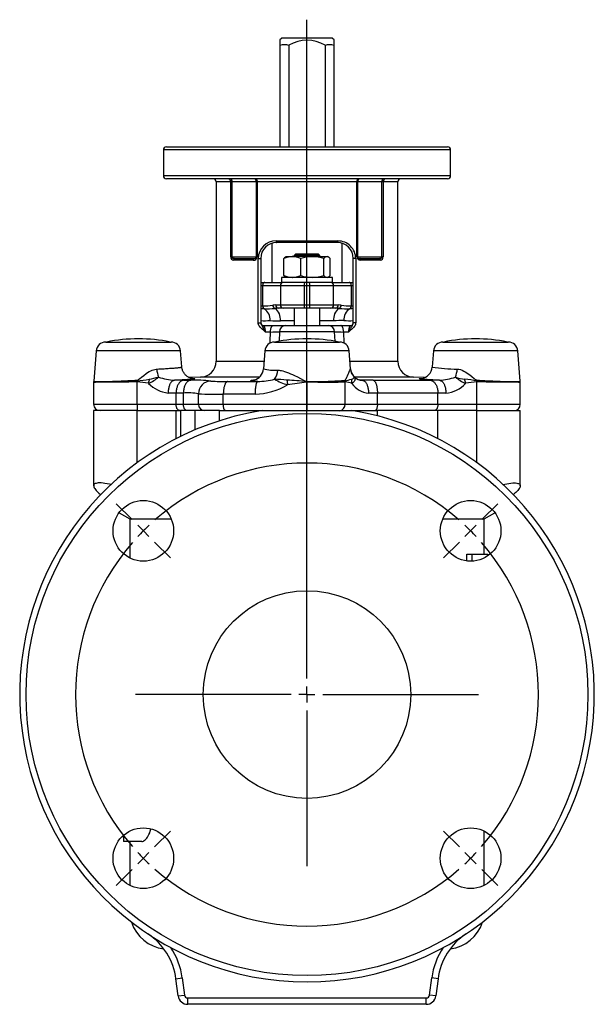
# Model space of a CAD drawing. Extents: x 71 to 591, y -197 to 406.
# Tile 3 of 3: x 411 to 591, y 98 to 406. Entities that reach past the tile are written whole.
import ezdxf

# ---------------------------------------------------------------- set-up
doc = ezdxf.new("R2010")
doc.units = 0
doc.layers.get('0').update_dxf_attribs({"linetype": 'CONTINUOUS'})
doc.layers.add('FORMAT', color=7, linetype='CONTINUOUS')

# ---------------------------------------------------------------- blocks, each defined once
blk = doc.blocks.new('SW_CENTERMARKSYMBOL_0')
at = {"layer": 'FORMAT', "color": 0}
for p, q in [((-51.27, -46.27), (-51.27, 160.07)), ((-106.07, 3.54), (-111.02, 8.49)), ((3.54, 3.54), (8.49, 8.49)), ((-102.53, 0), (-104.3, 1.77)), ((-102.53, 0), (-100.76, -1.77)), ((0, 0), (-1.77, -1.77)), ((0, 0), (1.77, 1.77)), ((-98.99, -3.54), (-94.05, -8.49)), ((-3.54, -3.54), (-8.49, -8.49)), ((-51.27, -51.27), (-51.27, -48.77)), ((-56.27, -51.27), (-105.03, -51.27)), ((-51.27, -51.27), (-53.77, -51.27)), ((-51.27, -51.27), (-51.27, -53.77)), ((-51.27, -51.27), (-48.77, -51.27)), ((-46.27, -51.27), (2.5, -51.27)), ((-51.27, -56.27), (-51.27, -105.03)), ((-98.99, -98.99), (-94.05, -94.05)), ((-3.54, -98.99), (-8.49, -94.05)), ((-102.53, -102.53), (-100.76, -100.76)), ((0, -102.53), (-1.77, -100.76)), ((-102.53, -102.53), (-104.3, -104.3)), ((0, -102.53), (1.77, -104.3)), ((-106.07, -106.07), (-111.02, -111.02)), ((3.54, -106.07), (8.49, -111.02))]:
    blk.add_line(p, q, dxfattribs=at)
for start, end in [(48.9514, 131.0486), (135, 136.9757), (133.0243, 135), (45, 46.9757), (43.0243, 45), (138.9514, 221.0486), (318.9514, 41.0486), (223.0243, 225), (315, 316.9757), (225, 226.9757), (313.0243, 315), (228.9514, 311.0486)]:
    blk.add_arc((-51.27, -51.27), 72.5, start, end, dxfattribs=at)

msp = doc.modelspace()

# ---------------------------------------------------------------- linework, layer by layer
at = {"color": 7, "linetype": 'CONTINUOUS'}
for p, q in [((492.14, 399.77), (492.14, 398.07)), ((492.14, 398.07), (492.14, 366.31)), ((508.62, 400.27), (492.65, 400.27)), ((495, 366.31), (495, 398.07)), ((506.28, 398.07), (506.28, 366.31)), ((509.14, 398.07), (509.14, 399.77)), ((509.14, 366.31), (509.14, 398.07)), ((455.64, 365.31), (455.64, 357.31)), ((456.64, 366.31), (544.64, 366.31)), ((545.64, 357.31), (545.64, 365.31)), ((500.64, 356.31), (456.64, 356.31)), ((472.14, 355.31), (472.14, 299.12)), ((544.64, 356.31), (500.64, 356.31)), ((529.14, 299.12), (529.14, 355.31)), ((489.64, 336.08), (489.64, 323.8)), ((510.14, 336.31), (491.14, 336.31)), ((511.64, 323.8), (511.64, 336.08)), ((478.03, 331.31), (484.11, 331.31)), ((486.14, 331.31), (486.14, 311.21)), ((493.39, 325.98), (493.39, 331.32)), ((494.14, 331.9), (493.91, 331.76)), ((494.14, 331.9), (496.04, 331.9)), ((502.32, 331.9), (496.04, 331.9)), ((497.14, 332.8), (496.64, 332.3)), ((496.64, 332.3), (496.64, 331.9)), ((504.64, 332.3), (496.64, 332.3)), ((497.14, 332.8), (504.14, 332.8)), ((498.7, 325.98), (498.7, 331.32)), ((502.32, 331.9), (506.92, 331.9)), ((504.64, 332.3), (504.14, 332.8)), ((504.64, 331.9), (504.64, 332.3)), ((505.95, 325.98), (505.95, 331.32)), ((506.92, 331.9), (507.14, 331.9)), ((507.37, 331.76), (507.14, 331.9)), ((507.89, 325.98), (507.89, 331.32)), ((515.14, 311.21), (515.14, 331.31)), ((517.16, 331.31), (523.24, 331.31)), ((486.14, 323.8), (487.4, 323.8)), ((487.4, 323.8), (492.64, 323.8)), ((492.64, 325.4), (492.64, 323.8)), ((508.64, 325.4), (492.64, 325.4)), ((508.64, 323.8), (492.64, 323.8)), ((493.91, 325.53), (494.14, 325.4)), ((507.14, 325.4), (507.37, 325.53)), ((508.64, 323.8), (508.64, 325.4)), ((508.64, 323.8), (513.87, 323.8)), ((513.87, 323.8), (515.14, 323.8)), ((492.29, 322.8), (492.29, 316.8)), ((508.99, 316.8), (508.99, 322.8)), ((493.29, 315.8), (491.75, 315.8)), ((499.84, 315.8), (493.29, 315.8)), ((496.64, 315.8), (496.64, 310.3)), ((501.44, 315.8), (499.84, 315.8)), ((507.99, 315.8), (501.44, 315.8)), ((504.64, 310.3), (504.64, 315.8)), ((509.52, 315.8), (507.99, 315.8)), ((487.14, 310.3), (490.01, 310.3)), ((490.01, 310.3), (493.89, 310.3)), ((493.89, 310.3), (507.38, 310.3)), ((507.38, 310.3), (511.27, 310.3)), ((511.27, 310.3), (514.14, 310.3)), ((434.59, 302.41), (433.83, 292.91)), ((437.58, 305.17), (458.04, 305.17)), ((461.44, 297.35), (461.03, 302.41)), ((487.42, 302.41), (486.96, 296.76)), ((490.41, 305.17), (510.87, 305.17)), ((514.31, 296.76), (513.86, 302.41)), ((540.24, 302.41), (539.84, 297.35)), ((543.23, 305.17), (563.7, 305.17)), ((567.45, 292.91), (566.69, 302.41)), ((539.84, 297.35), (539.84, 297.35)), ((539.84, 297.35), (539.84, 297.35)), ((467.31, 294.13), (463.83, 294.01)), ((537.44, 294.01), (533.96, 294.13)), ((433.81, 292.59), (433.81, 285.67)), ((433.81, 292.59), (433.81, 292.59)), ((433.83, 292.91), (433.82, 292.84)), ((433.83, 292.91), (433.83, 292.91)), ((567.44, 292.91), (567.44, 292.91)), ((567.45, 292.91), (567.45, 292.91)), ((567.46, 285.67), (567.46, 292.59)), ((567.46, 292.59), (567.46, 292.59)), ((433.81, 283.67), (433.81, 260.14)), ((447.4, 283.67), (433.81, 283.67)), ((447.4, 283.67), (459.62, 283.67)), ((459.62, 283.67), (461.07, 283.67)), ((465.64, 283.67), (461.07, 283.67)), ((473.24, 283.67), (465.64, 283.67)), ((473.24, 283.67), (486.59, 283.67)), ((486.61, 283.67), (514.67, 283.67)), ((514.68, 283.67), (522.68, 283.67)), ((541.65, 283.67), (522.68, 283.67)), ((553.88, 283.67), (541.65, 283.67)), ((553.88, 283.67), (567.46, 283.67)), ((567.46, 260.14), (567.46, 283.67)), ((441.76, 251.72), (445.14, 249.77)), ((445.14, 249.77), (445.14, 237.53)), ((445.14, 249.77), (458.11, 249.77)), ((543.17, 249.77), (556.14, 249.77)), ((556.14, 249.77), (559.51, 251.72)), ((556.14, 238.77), (556.14, 249.77)), ((550.68, 236.62), (550.68, 238.77)), ((550.68, 238.77), (552.34, 238.77)), ((552.34, 236.55), (552.34, 238.77)), ((552.34, 238.77), (557.26, 238.77)), ((557.26, 238.77), (557.29, 238.21)), ((556.14, 135), (556.14, 152.01)), ((443.14, 150.68), (443.14, 148.77)), ((448.87, 148.77), (443.14, 148.77)), ((445.14, 148.77), (445.14, 135)), ((460.29, 100.38), (459.58, 105.77)), ((541.69, 105.77), (540.98, 100.38)), ((538.01, 97.77), (463.27, 97.77))]:
    msp.add_line(p, q, dxfattribs=at)
at = {"color": 8, "linetype": 'CONTINUOUS'}
for p, q in [((545.64, 365.31), (455.64, 365.31)), ((455.64, 357.31), (500.64, 357.31)), ((476.8, 355.31), (472.14, 355.31)), ((476.8, 331.81), (476.8, 355.31)), ((477.14, 355.31), (476.8, 355.31)), ((484.8, 355.31), (477.14, 355.31)), ((477.14, 355.31), (477.14, 331.81)), ((485.02, 355.31), (484.8, 355.31)), ((484.8, 331.81), (484.8, 355.31)), ((516.25, 355.31), (485.02, 355.31)), ((485.02, 355.31), (485.02, 331.81)), ((500.64, 357.31), (545.64, 357.31)), ((516.25, 331.81), (516.25, 355.31)), ((516.47, 355.31), (516.25, 355.31)), ((516.47, 355.31), (516.47, 331.81)), ((524.13, 355.31), (516.47, 355.31)), ((524.13, 331.81), (524.13, 355.31)), ((524.48, 355.31), (524.13, 355.31)), ((524.48, 355.31), (524.48, 331.81)), ((529.14, 355.31), (524.48, 355.31)), ((490.97, 336.81), (510.31, 336.81)), ((476.8, 331.81), (477.14, 331.81)), ((477.14, 331.81), (484.8, 331.81)), ((483.82, 330.81), (477.63, 330.81)), ((485.02, 331.81), (484.8, 331.81)), ((485.37, 311.21), (485.37, 331.31)), ((485.37, 331.31), (486.14, 331.31)), ((515.91, 331.31), (515.14, 331.31)), ((515.91, 331.31), (515.91, 311.21)), ((516.25, 331.81), (516.47, 331.81)), ((516.47, 331.81), (524.13, 331.81)), ((523.65, 330.81), (517.46, 330.81)), ((524.48, 331.81), (524.13, 331.81)), ((486.74, 322.8), (486.14, 322.8)), ((492.29, 322.8), (486.74, 322.8)), ((486.74, 322.8), (486.74, 316.52)), ((499.77, 322.8), (492.29, 322.8)), ((501.5, 322.8), (499.77, 322.8)), ((499.77, 322.8), (499.77, 316.8)), ((501.5, 316.8), (501.5, 322.8)), ((508.99, 322.8), (501.5, 322.8)), ((514.53, 322.8), (508.99, 322.8)), ((514.53, 316.52), (514.53, 322.8)), ((515.14, 322.8), (514.53, 322.8)), ((486.14, 316.54), (486.74, 316.52)), ((486.74, 316.52), (486.81, 316.52)), ((487.21, 315.59), (487.13, 315.6)), ((490.84, 316.8), (492.29, 316.8)), ((492.29, 316.8), (499.77, 316.8)), ((499.77, 316.8), (501.5, 316.8)), ((501.5, 316.8), (508.99, 316.8)), ((508.99, 316.8), (510.43, 316.8)), ((514.14, 315.6), (514.07, 315.59)), ((514.46, 316.52), (514.53, 316.52)), ((514.53, 316.52), (515.14, 316.54)), ((496.64, 311.8), (492.29, 311.8)), ((508.98, 311.8), (504.64, 311.8)), ((485.37, 311.21), (486.14, 311.21)), ((491.98, 308.37), (491.87, 305.4)), ((509.29, 308.37), (491.98, 308.37)), ((509.41, 305.4), (509.29, 308.37)), ((515.91, 311.21), (515.14, 311.21)), ((489.21, 308.3), (487.59, 308.3)), ((512.07, 308.3), (512.19, 304.86)), ((513.68, 308.3), (512.07, 308.3)), ((461.03, 302.41), (434.59, 302.41)), ((513.86, 302.41), (487.42, 302.41)), ((566.69, 302.41), (540.24, 302.41)), ((472.14, 299.12), (487.15, 299.12)), ((514.12, 299.12), (529.14, 299.12)), ((447.39, 293.01), (447.39, 293.01)), ((462.1, 293.19), (464.26, 293.19)), ((485.66, 294.13), (467.31, 294.13)), ((512.53, 293.01), (512.53, 293.01)), ((533.96, 294.13), (515.61, 294.13)), ((521.35, 293.19), (539.18, 293.19)), ((553.88, 293.01), (553.88, 293.01)), ((437.76, 292.57), (434.34, 292.57)), ((434.35, 292.77), (437.77, 292.77)), ((447.4, 285.67), (447.4, 292.68)), ((447.4, 292.68), (447.4, 292.68)), ((475.77, 292.81), (485.21, 292.81)), ((500.47, 292.76), (500.64, 292.77)), ((500.64, 292.57), (500.49, 292.56)), ((500.64, 292.77), (504.06, 292.77)), ((500.64, 292.77), (500.64, 292.57)), ((500.64, 285.67), (500.64, 292.57)), ((504.06, 292.57), (500.64, 292.57)), ((512.55, 285.67), (512.55, 292.68)), ((512.55, 292.68), (512.55, 292.68)), ((553.88, 292.68), (553.88, 292.68)), ((553.88, 285.67), (553.88, 292.68)), ((563.51, 292.77), (566.92, 292.77)), ((566.93, 292.57), (563.51, 292.57)), ((461.92, 289.19), (459.62, 289.19)), ((459.62, 285.67), (459.62, 289.19)), ((461.92, 285.67), (461.92, 289.19)), ((466.64, 285.67), (466.64, 288.96)), ((474.42, 285.67), (474.42, 288.81)), ((484.37, 288.81), (474.42, 288.81)), ((522.68, 285.67), (522.68, 289.19)), ((541.65, 289.19), (522.68, 289.19)), ((541.65, 285.67), (541.65, 289.19)), ((433.81, 285.67), (447.4, 285.67)), ((447.4, 285.67), (459.62, 285.67)), ((447.4, 267.34), (447.4, 283.67)), ((459.62, 285.67), (461.92, 285.67)), ((459.62, 274.88), (459.62, 283.67)), ((461.07, 275.61), (461.07, 283.67)), ((461.92, 285.67), (466.64, 285.67)), ((465.64, 277.69), (465.64, 283.67)), ((466.64, 285.67), (474.42, 285.67)), ((473.24, 280.5), (473.24, 283.67)), ((474.42, 285.67), (500.64, 285.67)), ((500.64, 285.67), (512.55, 285.67)), ((500.64, 283.67), (500.64, 285.67)), ((512.55, 285.67), (522.68, 285.67)), ((522.68, 285.67), (541.65, 285.67)), ((522.68, 282.03), (522.68, 283.67)), ((541.65, 285.67), (553.88, 285.67)), ((541.65, 274.88), (541.65, 283.67)), ((553.88, 285.67), (567.46, 285.67)), ((553.88, 267.34), (553.88, 283.67)), ((459.58, 105.77), (461.57, 106.03)), ((461.57, 106.03), (462.28, 100.64)), ((539, 100.64), (539.71, 106.03)), ((541.69, 105.77), (539.71, 106.03)), ((460.29, 100.38), (462.28, 100.64)), ((463.27, 97.77), (463.27, 99.77)), ((463.27, 99.77), (538.01, 99.77)), ((538.01, 97.77), (538.01, 99.77)), ((540.98, 100.38), (539, 100.64))]:
    msp.add_line(p, q, dxfattribs=at)
at = {"color": 7, "linetype": 'CONTINUOUS', "flags": 128}
for points in [[(492.65, 400.27), (492.64, 400.26), (492.14, 399.77)], [(509.14, 399.77), (508.64, 400.26), (508.62, 400.27)], [(464.78, 293.74), (464.78, 293.74), (464.77, 293.75), (464.74, 293.75), (464.71, 293.75), (464.66, 293.76), (464.6, 293.77), (464.54, 293.78), (464.46, 293.8), (464.38, 293.82), (464.29, 293.85), (464.18, 293.88), (464.07, 293.91), (463.94, 293.96), (463.81, 294.02), (463.66, 294.09), (463.5, 294.17), (463.33, 294.27), (463.15, 294.38), (462.97, 294.51), (462.79, 294.66), (462.62, 294.82), (462.45, 294.99), (462.3, 295.17), (462.15, 295.37), (462.02, 295.57), (461.89, 295.78), (461.78, 296), (461.69, 296.23), (461.6, 296.49), (461.53, 296.75), (461.48, 297.02), (461.44, 297.28), (461.44, 297.35)], [(433.83, 292.84), (433.82, 292.74), (433.81, 292.59)], [(433.82, 292.84), (433.81, 292.75), (433.81, 292.59)], [(567.45, 292.84), (567.45, 292.86), (567.45, 292.91)], [(567.46, 292.59), (567.46, 292.71), (567.45, 292.84)], [(439.21, 260.54), (438.72, 260.65), (438.02, 260.79), (437.36, 260.89), (436.75, 260.97), (436.19, 261.02), (435.69, 261.03), (435.27, 261.02), (434.91, 260.98), (434.59, 260.91), (434.33, 260.83), (434.12, 260.71), (433.97, 260.57), (433.87, 260.41), (433.82, 260.23), (433.82, 260.02), (433.87, 259.8), (433.98, 259.55), (434.14, 259.27), (434.35, 258.98), (434.61, 258.67), (434.91, 258.34), (435.19, 258.07), (435.48, 257.79)], [(562.06, 260.54), (562.56, 260.65), (563.25, 260.79), (563.91, 260.89), (564.52, 260.97), (565.08, 261.02), (565.59, 261.03), (566, 261.02), (566.37, 260.98), (566.68, 260.91), (566.94, 260.83), (567.15, 260.71), (567.31, 260.57), (567.41, 260.41), (567.46, 260.23), (567.46, 260.02), (567.4, 259.8), (567.3, 259.55), (567.13, 259.27), (566.92, 258.98), (566.67, 258.67), (566.36, 258.34), (566.09, 258.07), (565.79, 257.79)], [(435.48, 257.79), (435.92, 257.39), (435.95, 257.35)], [(565.79, 257.79), (565.36, 257.39), (565.32, 257.35)], [(448.87, 148.77), (449.12, 148.8), (449.37, 148.89), (449.64, 149.03), (449.9, 149.23), (450.16, 149.48), (450.42, 149.79), (450.67, 150.14), (450.91, 150.55), (451.14, 150.99), (451.36, 151.49), (451.56, 152.02), (451.73, 152.59), (451.76, 152.7)]]:
    msp.add_lwpolyline(points, dxfattribs=at)
at = {"color": 8, "linetype": 'CONTINUOUS', "flags": 128}
for points in [[(484.47, 356.31), (484.55, 356.3), (484.63, 356.27), (484.7, 356.22), (484.77, 356.15), (484.83, 356.06), (484.89, 355.96), (484.93, 355.85), (484.97, 355.72), (485, 355.59), (485.02, 355.45), (485.02, 355.31)], [(516.8, 356.31), (516.72, 356.3), (516.65, 356.27), (516.57, 356.22), (516.5, 356.15), (516.44, 356.06), (516.39, 355.96), (516.34, 355.85), (516.3, 355.72), (516.28, 355.59), (516.26, 355.45), (516.25, 355.31)], [(490.97, 336.81), (490.97, 336.71), (490.98, 336.62), (491, 336.53), (491.02, 336.45), (491.04, 336.39), (491.07, 336.35), (491.1, 336.32), (491.14, 336.31)], [(510.31, 336.81), (510.3, 336.71), (510.29, 336.62), (510.28, 336.53), (510.26, 336.45), (510.23, 336.39), (510.2, 336.35), (510.17, 336.32), (510.14, 336.31)], [(477.14, 331.81), (477.16, 331.71), (477.22, 331.59), (477.22, 331.59), (477.28, 331.52), (477.35, 331.47), (477.46, 331.41), (477.57, 331.37), (477.8, 331.32), (478.03, 331.31)], [(483.82, 330.81), (483.82, 330.9), (483.84, 331), (483.87, 331.09), (483.91, 331.16), (483.95, 331.22), (484, 331.27), (484.06, 331.3), (484.11, 331.31)], [(484.11, 331.31), (484.24, 331.31), (484.38, 331.34), (484.48, 331.38), (484.59, 331.43), (484.66, 331.49), (484.72, 331.55), (484.78, 331.67), (484.8, 331.76), (484.8, 331.81)], [(516.47, 331.81), (516.48, 331.71), (516.53, 331.59), (516.54, 331.59), (516.59, 331.52), (516.64, 331.47), (516.72, 331.41), (516.81, 331.37), (516.98, 331.32), (517.16, 331.31)], [(517.46, 330.81), (517.45, 330.9), (517.43, 331), (517.41, 331.09), (517.37, 331.16), (517.32, 331.22), (517.27, 331.27), (517.22, 331.3), (517.16, 331.31)], [(523.24, 331.31), (523.42, 331.31), (523.59, 331.34), (523.73, 331.38), (523.87, 331.43), (523.95, 331.49), (524.02, 331.55), (524.1, 331.67), (524.13, 331.76), (524.13, 331.81)], [(487.4, 323.8), (487.31, 323.79), (487.22, 323.76), (487.13, 323.71), (487.05, 323.64), (486.97, 323.55), (486.9, 323.45), (486.85, 323.34), (486.8, 323.21), (486.77, 323.08), (486.75, 322.94), (486.74, 322.8)], [(514.53, 322.8), (514.52, 322.94), (514.5, 323.08), (514.47, 323.21), (514.43, 323.34), (514.37, 323.45), (514.3, 323.55), (514.23, 323.64), (514.15, 323.71), (514.06, 323.76), (513.97, 323.79), (513.87, 323.8)], [(487.13, 315.6), (486.62, 315.6), (486.14, 315.61)], [(487.59, 308.3), (487.59, 308.3), (487.29, 308.61), (486.97, 308.9), (486.64, 309.18), (486.33, 309.46), (486.03, 309.76), (485.76, 310.09), (485.59, 310.38), (485.45, 310.69), (485.39, 310.94), (485.37, 311.21)], [(489.21, 308.3), (489.21, 308.49), (489.22, 308.69), (489.24, 308.88), (489.27, 309.06), (489.3, 309.24), (489.34, 309.41), (489.39, 309.57), (489.44, 309.71), (489.5, 309.84), (489.56, 309.96), (489.63, 310.06), (489.7, 310.14), (489.78, 310.21), (489.85, 310.26), (489.93, 310.29), (490.01, 310.3)], [(512.07, 308.3), (512.06, 308.49), (512.05, 308.69), (512.03, 308.88), (512.01, 309.06), (511.97, 309.24), (511.93, 309.41), (511.89, 309.57), (511.83, 309.71), (511.77, 309.84), (511.71, 309.96), (511.64, 310.06), (511.57, 310.14), (511.5, 310.21), (511.42, 310.26), (511.34, 310.29), (511.27, 310.3)], [(515.91, 311.21), (515.88, 310.94), (515.82, 310.69), (515.69, 310.38), (515.52, 310.09), (515.25, 309.76), (514.95, 309.46), (514.63, 309.18), (514.31, 308.9), (513.99, 308.61), (513.68, 308.3), (513.68, 308.3)], [(513.68, 308.3), (513.68, 308.3), (513.7, 308.34), (513.73, 308.42), (513.83, 308.62), (513.94, 308.86), (514.06, 309.08), (514.18, 309.3), (514.3, 309.51), (514.45, 309.74), (514.6, 309.95), (514.74, 310.17), (514.88, 310.4), (514.99, 310.61), (515.08, 310.84), (515.09, 310.87), (515.12, 311.03), (515.14, 311.21)], [(489.08, 304.86), (489.11, 305.48), (489.21, 308.3)], [(447.38, 293.22), (447.44, 293.23), (447.58, 293.27), (447.72, 293.34), (448, 293.53), (448.26, 293.74), (448.79, 294.17), (449.49, 294.73), (450.21, 295.27), (450.71, 295.6), (451.22, 295.91), (451.74, 296.19), (452.13, 296.36), (452.52, 296.5), (452.93, 296.61), (453.34, 296.69), (453.59, 296.71)], [(453.59, 296.71), (454.27, 296.74), (454.93, 296.77), (455.41, 296.8), (455.87, 296.82), (456.32, 296.85), (456.76, 296.87), (457.19, 296.9), (457.61, 296.93), (458, 296.95), (458.38, 296.98), (458.73, 297), (459.06, 297.03), (459.37, 297.05), (459.66, 297.08), (459.94, 297.1), (460.19, 297.13), (460.42, 297.15), (460.63, 297.18), (460.81, 297.2), (460.97, 297.22), (461.11, 297.25), (461.22, 297.27), (461.31, 297.29), (461.38, 297.31), (461.42, 297.33), (461.44, 297.34), (461.43, 297.35)], [(491.52, 296.35), (491.89, 296.33), (492.26, 296.27), (492.65, 296.2), (493.05, 296.11), (493.63, 295.93), (494.23, 295.73), (494.83, 295.5), (495.46, 295.24), (496.1, 294.96), (496.74, 294.66), (497.65, 294.22), (498.58, 293.75), (499.52, 293.26), (500.47, 292.76)], [(512.51, 293.22), (512.53, 293.23), (512.61, 293.27), (512.67, 293.34), (512.84, 293.59), (512.98, 293.88), (513.12, 294.17), (513.32, 294.63), (513.51, 295.07), (513.69, 295.48), (513.85, 295.86), (513.99, 296.19), (514.06, 296.36), (514.13, 296.5), (514.19, 296.62), (514.24, 296.69), (514.26, 296.71)], [(514.26, 296.71), (514.28, 296.72), (514.31, 296.74), (514.31, 296.76)], [(547.69, 296.71), (547.93, 296.69), (548.18, 296.65), (548.7, 296.52), (549.21, 296.33), (549.72, 296.09), (550.23, 295.82), (550.7, 295.52), (551.17, 295.2), (551.62, 294.86), (552.3, 294.32), (552.98, 293.77), (553.23, 293.57), (553.48, 293.39), (553.63, 293.3), (553.78, 293.24), (553.89, 293.22)], [(437.77, 292.77), (438.4, 292.8), (439.07, 292.83), (439.69, 292.86), (440.33, 292.89), (441, 292.92), (441.71, 292.95), (442.43, 292.98), (443.18, 293.02), (443.85, 293.05), (444.54, 293.08), (445.23, 293.11), (445.94, 293.15), (446.66, 293.18), (447.38, 293.22)], [(437.77, 292.77), (437.89, 292.77), (438.4, 292.78), (439.12, 292.8), (439.88, 292.81), (440.67, 292.83), (441.5, 292.85), (442.36, 292.87), (443.24, 292.89), (444.14, 292.92), (445.06, 292.94), (445.83, 292.97), (446.61, 292.99), (447.39, 293.01)], [(459.11, 293.18), (458.97, 293.16), (458.82, 293.12), (458.68, 293.06), (458.55, 292.99), (458.41, 292.89), (458.28, 292.78), (458.15, 292.65), (458.03, 292.5), (457.92, 292.33), (457.81, 292.15), (457.7, 291.96), (457.61, 291.75), (457.52, 291.53), (457.44, 291.3), (457.37, 291.06), (457.31, 290.81), (457.26, 290.55), (457.21, 290.28), (457.18, 290.01), (457.16, 289.74), (457.14, 289.46), (457.14, 289.18)], [(464.65, 293.76), (464.88, 293.75), (465.12, 293.74), (465.3, 293.73), (465.43, 293.71), (465.51, 293.69), (465.53, 293.67), (465.49, 293.64), (465.4, 293.62), (465.25, 293.59), (465.05, 293.56), (464.79, 293.53), (464.48, 293.5), (464.12, 293.47), (463.7, 293.44), (463.24, 293.4), (462.73, 293.37), (462.17, 293.33), (461.57, 293.3), (461, 293.27), (460.4, 293.24), (459.77, 293.21), (459.11, 293.18)], [(462.1, 293.19), (461.92, 293.17), (461.74, 293.13), (461.57, 293.08), (461.4, 293), (461.23, 292.9), (461.06, 292.79), (460.91, 292.66), (460.75, 292.51), (460.61, 292.35), (460.47, 292.17), (460.34, 291.97), (460.22, 291.77), (460.11, 291.55), (460.01, 291.31), (459.92, 291.07), (459.85, 290.82), (459.78, 290.56), (459.72, 290.3), (459.68, 290.03), (459.65, 289.75), (459.63, 289.47), (459.62, 289.19)], [(464.26, 293.19), (464.09, 293.17), (463.92, 293.13), (463.75, 293.08), (463.59, 293), (463.43, 292.9), (463.28, 292.79), (463.13, 292.66), (462.99, 292.51), (462.85, 292.35), (462.72, 292.17), (462.6, 291.97), (462.49, 291.77), (462.38, 291.55), (462.29, 291.31), (462.2, 291.07), (462.13, 290.82), (462.07, 290.56), (462.01, 290.3), (461.97, 290.03), (461.94, 289.75), (461.93, 289.47), (461.92, 289.19)], [(485.21, 292.81), (485.2, 292.81), (484.87, 292.83), (484.55, 292.85), (484.27, 292.87), (484.01, 292.89), (483.78, 292.91), (483.57, 292.93), (483.4, 292.96), (483.26, 292.98), (483.15, 293), (483.08, 293.03), (483.03, 293.05), (483.02, 293.08), (483.03, 293.1), (483.08, 293.13), (483.16, 293.15), (483.27, 293.18), (483.41, 293.21), (483.58, 293.23), (483.78, 293.26), (484.01, 293.28), (484.21, 293.3)], [(514.57, 293.51), (514.78, 293.57), (514.96, 293.65), (515.12, 293.76), (515.25, 293.87), (515.33, 293.97), (515.38, 294.06), (515.41, 294.14), (515.42, 294.2), (515.42, 294.2)], [(515.42, 294.2), (515.43, 294.19), (515.47, 294.13), (515.51, 294.07), (515.58, 293.94), (515.64, 293.73), (515.66, 293.51), (515.63, 293.32), (515.57, 293.13), (515.49, 292.97), (515.39, 292.81), (515.26, 292.65), (515.1, 292.5), (514.91, 292.35), (514.7, 292.23)], [(518.01, 293.18), (518.15, 293.16), (518.28, 293.12), (518.41, 293.06), (518.54, 292.99), (518.67, 292.89), (518.8, 292.78), (518.92, 292.65), (519.03, 292.5), (519.14, 292.33), (519.25, 292.15), (519.34, 291.96), (519.44, 291.75), (519.52, 291.53), (519.6, 291.3), (519.67, 291.06), (519.73, 290.81), (519.78, 290.55), (519.82, 290.28), (519.86, 290.01), (519.88, 289.74), (519.9, 289.46), (519.91, 289.18)], [(521.35, 293.19), (521.45, 293.17), (521.54, 293.13), (521.64, 293.08), (521.73, 293), (521.82, 292.9), (521.91, 292.79), (521.99, 292.66), (522.07, 292.51), (522.15, 292.35), (522.22, 292.17), (522.29, 291.97), (522.36, 291.77), (522.42, 291.55), (522.47, 291.31), (522.52, 291.07), (522.56, 290.82), (522.6, 290.56), (522.63, 290.3), (522.65, 290.03), (522.67, 289.75), (522.68, 289.47), (522.68, 289.19)], [(542.16, 293.18), (541.42, 293.21), (540.71, 293.25), (540.05, 293.28), (539.42, 293.32), (538.84, 293.35), (538.3, 293.38), (537.81, 293.42), (537.37, 293.45), (536.98, 293.48), (536.64, 293.51), (536.36, 293.54), (536.12, 293.57), (535.95, 293.6), (535.83, 293.63), (535.76, 293.65), (535.75, 293.67), (535.78, 293.69), (535.86, 293.71), (536.01, 293.73), (536.2, 293.74), (536.46, 293.76), (536.62, 293.76)], [(539.18, 293.19), (539.36, 293.17), (539.53, 293.13), (539.71, 293.08), (539.88, 293), (540.05, 292.9), (540.21, 292.79), (540.37, 292.66), (540.52, 292.51), (540.67, 292.35), (540.8, 292.17), (540.93, 291.97), (541.05, 291.77), (541.16, 291.55), (541.26, 291.31), (541.35, 291.07), (541.43, 290.82), (541.5, 290.56), (541.55, 290.3), (541.59, 290.03), (541.63, 289.75), (541.64, 289.47), (541.65, 289.19)], [(542.16, 293.18), (542.31, 293.16), (542.45, 293.12), (542.59, 293.06), (542.73, 292.99), (542.86, 292.89), (543, 292.78), (543.12, 292.65), (543.24, 292.5), (543.36, 292.33), (543.47, 292.15), (543.57, 291.96), (543.67, 291.75), (543.75, 291.53), (543.83, 291.3), (543.9, 291.06), (543.97, 290.81), (544.02, 290.55), (544.06, 290.28), (544.09, 290.01), (544.12, 289.74), (544.13, 289.46), (544.13, 289.18)], [(553.88, 293.01), (554.59, 292.99), (555.53, 292.96), (556.47, 292.94), (557.39, 292.91), (558.28, 292.89), (559.15, 292.87), (560.01, 292.85), (560.83, 292.83), (561.61, 292.81), (562.27, 292.8), (562.91, 292.78), (563.51, 292.77)], [(553.89, 293.22), (554.7, 293.18), (555.51, 293.14), (556.35, 293.1), (557.18, 293.06), (558.01, 293.02), (558.82, 292.99), (559.61, 292.95), (560.38, 292.91), (561.12, 292.88), (561.82, 292.85), (562.47, 292.82), (563.09, 292.79), (563.51, 292.77)], [(447.4, 292.68), (446.53, 292.67), (445.67, 292.65), (444.82, 292.64), (443.98, 292.62), (443.15, 292.61), (442.28, 292.6), (441.42, 292.59), (440.6, 292.59), (439.8, 292.58), (439.05, 292.58), (438.52, 292.57), (438.01, 292.57), (437.76, 292.57)], [(475.77, 292.81), (475.67, 292.79), (475.57, 292.75), (475.48, 292.69), (475.39, 292.61), (475.29, 292.52), (475.2, 292.4), (475.12, 292.27), (475.04, 292.13), (474.96, 291.96), (474.88, 291.78), (474.81, 291.59), (474.75, 291.38), (474.69, 291.16), (474.63, 290.93), (474.58, 290.69), (474.54, 290.44), (474.5, 290.18), (474.47, 289.91), (474.45, 289.64), (474.43, 289.37), (474.42, 289.09), (474.42, 288.81)], [(485.21, 292.81), (485.15, 292.79), (485.09, 292.75), (485.03, 292.69), (484.97, 292.61), (484.91, 292.52), (484.86, 292.4), (484.8, 292.27), (484.75, 292.13), (484.7, 291.96), (484.66, 291.78), (484.61, 291.59), (484.57, 291.38), (484.54, 291.16), (484.5, 290.93), (484.47, 290.69), (484.45, 290.44), (484.42, 290.18), (484.4, 289.91), (484.39, 289.64), (484.38, 289.37), (484.37, 289.09), (484.37, 288.81)], [(500.47, 292.76), (500.47, 292.74), (500.47, 292.71), (500.48, 292.69), (500.48, 292.66), (500.48, 292.64), (500.49, 292.61), (500.49, 292.59), (500.49, 292.56)], [(563.51, 292.57), (562.8, 292.57), (562.03, 292.58), (561.21, 292.58), (560.35, 292.59), (559.66, 292.6), (558.96, 292.6), (558.24, 292.61), (557.48, 292.62), (556.71, 292.63), (555.93, 292.65), (554.91, 292.66), (554.39, 292.67), (553.88, 292.68)], [(566.92, 292.77), (567.13, 292.8), (567.29, 292.83), (567.37, 292.85), (567.42, 292.87), (567.44, 292.9), (567.44, 292.91)], [(566.92, 292.77), (566.97, 292.77), (567.14, 292.78), (567.27, 292.79), (567.36, 292.81), (567.43, 292.82), (567.45, 292.83), (567.45, 292.83)], [(460.91, 283.67), (460.78, 283.68), (460.66, 283.71), (460.53, 283.76), (460.42, 283.82), (460.3, 283.91), (460.19, 284.01), (460.09, 284.13), (460, 284.26), (459.91, 284.4), (459.84, 284.56), (459.78, 284.73), (459.72, 284.91), (459.68, 285.09), (459.65, 285.28), (459.63, 285.48), (459.62, 285.67)], [(463.13, 283.67), (463.01, 283.68), (462.89, 283.71), (462.78, 283.76), (462.67, 283.82), (462.56, 283.91), (462.46, 284.01), (462.36, 284.13), (462.27, 284.26), (462.19, 284.4), (462.12, 284.56), (462.06, 284.73), (462.01, 284.91), (461.97, 285.09), (461.94, 285.28), (461.93, 285.48), (461.92, 285.67)], [(475.12, 283.67), (475.05, 283.68), (474.98, 283.71), (474.92, 283.76), (474.85, 283.82), (474.79, 283.91), (474.73, 284.01), (474.67, 284.13), (474.62, 284.26), (474.58, 284.4), (474.54, 284.56), (474.5, 284.73), (474.47, 284.91), (474.45, 285.09), (474.43, 285.28), (474.42, 285.48), (474.42, 285.67)], [(522.68, 285.67), (522.68, 285.48), (522.67, 285.28), (522.65, 285.09), (522.63, 284.91), (522.6, 284.73), (522.56, 284.56), (522.52, 284.4), (522.48, 284.26), (522.43, 284.13), (522.37, 284.01), (522.32, 283.91), (522.25, 283.82), (522.19, 283.76), (522.13, 283.71), (522.06, 283.68), (521.99, 283.67)], [(541.65, 285.67), (541.64, 285.48), (541.63, 285.28), (541.6, 285.09), (541.55, 284.91), (541.5, 284.73), (541.43, 284.56), (541.36, 284.4), (541.28, 284.26), (541.18, 284.13), (541.08, 284.01), (540.97, 283.91), (540.86, 283.82), (540.74, 283.76), (540.62, 283.71), (540.49, 283.68), (540.37, 283.67)]]:
    msp.add_lwpolyline(points, dxfattribs=at)
at = {"color": 8, "linetype": 'CONTINUOUS'}
msp.add_circle((500.64, 194.77), 88, dxfattribs=at)
at = {"color": 7, "linetype": 'CONTINUOUS'}
for centre, radius in [((449.37, 246.04), 9.5), ((551.9, 246.04), 9.5), ((500.64, 194.77), 32.5), ((449.37, 143.51), 9.5), ((551.9, 143.51), 9.5)]:
    msp.add_circle(centre, radius, dxfattribs=at)
for centre, radius, start, end in [((493.57, 393.08), 5.19, 74.0279, 105.9721), ((500.64, 389.21), 10.51, 57.5161, 122.4839), ((507.71, 393.08), 5.19, 74.0279, 105.9721), ((456.64, 365.31), 1, 90, 180), ((544.64, 365.31), 1, 0, 90), ((456.64, 357.31), 1, 180, 270), ((471.14, 355.31), 1, 0, 90), ((530.14, 355.31), 1, 90, 180), ((544.64, 357.31), 1, 270, 0), ((491.14, 331.31), 5, 90, 180), ((510.14, 331.31), 5, 0.0007, 89.9993), ((496.16, 325.01), 6.88, 90.951, 113.7187), ((494.86, 330.13), 1.89, 120.1774, 141.0849), ((495.94, 325.08), 6.81, 66.1598, 89.1705), ((502.47, 319.38), 12.51, 90.6661, 107.5344), ((502.19, 319.49), 12.41, 72.3964, 89.4031), ((507.09, 330.51), 1.4, 97.0638, 144.763), ((506.76, 330.54), 1.36, 34.5976, 83.5756), ((493.29, 322.8), 1, 90, 180), ((496.14, 332.21), 6.81, 246.1598, 269.1705), ((494.74, 327.04), 1.72, 218.2389, 241.0743), ((495.93, 332.28), 6.88, 270.951, 293.7187), ((502.45, 337.81), 12.41, 252.3964, 269.4031), ((502.18, 337.91), 12.51, 270.6661, 287.5344), ((507.07, 326.75), 1.36, 214.5976, 263.5756), ((506.74, 326.78), 1.4, 277.0638, 324.763), ((507.99, 322.8), 1, 0, 90), ((493.29, 316.8), 1, 180, 270), ((507.99, 316.8), 1, 270, 0), ((487.14, 311.3), 1, 180, 270), ((514.14, 311.3), 1, 270, 0), ((447.81, 255.67), 50.5, 78.5788, 101.4212), ((500.64, 255.67), 50.5, 78.5788, 101.4212), ((553.46, 255.67), 50.5, 78.5788, 101.4212), ((437.58, 302.17), 3, 90, 175.4261), ((458.04, 302.17), 3, 4.5739, 90), ((490.41, 302.17), 3, 90, 175.4261), ((510.87, 302.17), 3, 4.5739, 90), ((543.23, 302.17), 3, 90, 175.4261), ((563.7, 302.17), 3, 4.5739, 90), ((467.14, 299.12), 5, 272, 0), ((534.14, 299.12), 5, 180, 268), ((483.12, 297), 3.85, 283.529, 356.3836), ((518.16, 297.01), 3.86, 183.683, 256.4381), ((535.94, 297.61), 3.91, 278.2048, 356.0884), ((500.64, 194.77), 90, 98.9672, 81.0328), ((435.81, 285.67), 2, 180, 270), ((565.46, 285.67), 2, 270, 0), ((457.14, 127.06), 12, 197.2466, 263.4533), ((544.14, 127.06), 12, 276.5467, 342.7534), ((439.76, 103.16), 20, 7.5, 56.3948), ((561.52, 103.16), 20, 123.6052, 172.5), ((463.27, 100.77), 3, 187.5, 270), ((538.01, 100.77), 3, 270, 352.5)]:
    msp.add_arc(centre, radius, start, end, dxfattribs=at)
at = {"color": 8, "linetype": 'CONTINUOUS'}
for centre, radius, start, end in [((475.88, 355.39), 0.921, 354.8837, 84.9434), ((475.08, 355.53), 2.07, 353.8596, 22.0305), ((483.8, 355.31), 0.996, 359.7463, 89.6902), ((517.47, 355.31), 0.996, 90.3098, 180.2537), ((526.19, 355.53), 2.07, 157.9695, 186.1404), ((525.41, 355.38), 0.937, 96.016, 184.1569), ((490.92, 331.26), 5.55, 89.5202, 179.4657), ((510.36, 331.26), 5.55, 0.497, 90.517), ((477.69, 331.71), 0.903, 173.7097, 265.8682), ((478.09, 330.85), 0.46, 96.737, 185.4345), ((483.94, 331.89), 1.09, 263.7948, 355.6761), ((517.34, 331.9), 1.09, 184.6382, 275.8908), ((523.19, 330.85), 0.46, 354.5655, 83.263), ((523.57, 331.71), 0.909, 274.5291, 5.893), ((503.37, 323.07), 3.6, 168.3496, 184.3399), ((497.91, 323.07), 3.6, 355.6601, 11.6504), ((487.81, 316.42), 1.07, 174.9306, 230.6272), ((487.57, 332.25), 15.75, 267.2493, 278.4783), ((487.89, 316.43), 1.08, 175.2855, 230.8204), ((488.02, 345.71), 30.13, 268.444, 274.943), ((484.82, 312.03), 4.29, 358.3017, 56.1464), ((491.05, 311.57), 5.23, 92.2679, 102.8076), ((490.92, 316.68), 1.03, 180.5285, 253.0218), ((491.91, 307.64), 8.15, 91.1066, 99.0885), ((488.15, 312.33), 4.17, 352.6724, 53.7679), ((491.8, 316.75), 0.952, 177.061, 267.3194), ((504.11, 316.57), 4.34, 177.0211, 190.2894), ((497.17, 316.57), 4.34, 349.7106, 2.9789), ((513.12, 312.33), 4.17, 126.2321, 187.3276), ((509.47, 316.76), 0.961, 273.2126, 2.4071), ((509.37, 307.63), 8.16, 80.9162, 88.8887), ((510.22, 311.58), 5.22, 77.1833, 87.7413), ((510.35, 316.68), 1.03, 287.2139, 359.2359), ((513.25, 345.78), 30.2, 265.0645, 271.5485), ((513.71, 332.39), 15.89, 261.5711, 272.7013), ((516.44, 312.05), 4.27, 123.7032, 181.8487), ((513.39, 316.43), 1.08, 309.1796, 4.7145), ((513.46, 316.42), 1.07, 309.3728, 5.0694), ((518.88, 58), 257.64, 90.8319, 91.0528), ((487.22, 343.33), 31.48, 268.031, 273.4317), ((491.44, 333.01), 21.24, 263.6943, 272.3143), ((514.3, 205.11), 106.82, 91.1396, 92.8517), ((514.07, 344.36), 32.51, 266.6535, 271.8839), ((504.77, 318.72), 20.09, 201.9521, 211.2473), ((484.89, 308.73), 2.74, 350.8993, 34.8771), ((485.99, 491.21), 182.94, 271.0062, 271.8756), ((493.93, 308.35), 1.95, 91.2129, 179.4524), ((507.34, 308.35), 1.95, 0.5476, 88.7871), ((515.23, 489.09), 180.82, 268.1193, 268.9989), ((516.26, 308.76), 2.62, 144.0831, 190.1405), ((460.93, 297.05), 7.35, 182.649, 202.7865), ((490.73, 313.24), 16.91, 257.1293, 272.6814), ((486.67, 296.55), 4.86, 321.2698, 357.6806), ((518.26, 297.04), 4.02, 184.7202, 224.9373), ((547.81, 346.49), 49.79, 260.7923, 269.859), ((540.35, 297.05), 7.35, 337.2135, 357.351), ((303.76, 288), 143.72, 1.9983, 2.0809), ((439.85, 366.55), 73.92, 275.8536, 278.8561), ((531.53, 294.69), 84.16, 181.1432, 181.3671), ((531.3, 294.53), 83.92, 181.0369, 181.2614), ((446.91, 302.36), 10.91, 291.7595, 311.607), ((461.82, 290.53), 11, 164.3076, 171.1435), ((441.85, 339.57), 47.01, 281.5141, 285.1722), ((460.21, 311.03), 17.89, 250.2089, 266.4799), ((462.19, -54.06), 347.25, 90.0145, 90.5073), ((465.91, 252.37), 40.85, 83.457, 92.3233), ((470.64, 288.96), 4, 91.0688, 179.916), ((474.49, 338.31), 45.52, 265.0536, 271.6075), ((484.67, 316.86), 24.06, 271.2927, 283.9324), ((471.08, -33.43), 327.51, 85.9241, 86.6088), ((500.73, 311.96), 21.12, 240.9002, 253.0226), ((487.81, 173.64), 119.79, 83.9352, 86.864), ((519.67, 295.87), 25.44, 185.8942, 189.281), ((500.07, 448.19), 155.47, 271.47, 274.5889), ((502.42, 500.21), 207.44, 270.4526, 272.7937), ((517.18, 293.63), 4.69, 185.0537, 187.5968), ((490.13, 389.49), 99.04, 283.0688, 284.2821), ((509.61, 292.65), 2.94, 0.7175, 7.1497), ((509.61, 292.65), 2.94, 0.6619, 7.0946), ((511.77, 292.57), 2.95, 353.2232, 18.4785), ((518.15, 297.31), 4.14, 228.7908, 268.1261), ((516.25, 283.42), 9.92, 79.7569, 85.2646), ((521.3, -104.48), 397.68, 89.993, 90.4739), ((539.08, -56.79), 349.98, 89.4946, 89.9836), ((541.07, 310.99), 17.85, 273.5037, 289.8075), ((554.51, 302.59), 11.18, 228.6393, 247.9942), ((551.46, 305.99), 12.57, 249.7982, 263.5155), ((539.45, 290.53), 11, 8.8565, 15.6924), ((531.18, 132.27), 162.34, 81.9616, 83.3286), ((697.51, 288), 143.72, 177.9191, 178.0017), ((469.75, 294.69), 84.16, 358.6329, 358.8568), ((469.98, 294.53), 83.92, 358.7386, 358.9631), ((434.18, 296.05), 3.48, 264.0218, 272.7261), ((434.32, 293.71), 0.937, 238.3614, 271.6995), ((434.26, 294.21), 1.44, 252.5666, 273.7064), ((436.94, 292.57), 2.6, 175.5998, 180.0002), ((441.24, 292.57), 3.48, 176.7157, 180.001), ((445.98, 267.58), 25.15, 78.5854, 86.7614), ((458.37, 299.47), 10.36, 224.3561, 263.2136), ((483.68, 310.27), 21.47, 271.8568, 300.4715), ((524.95, 88.86), 205.16, 96.8475, 98.5187), ((493.85, 292.57), 10.21, 359.9993, 1.1186), ((504.89, 554.97), 262.4, 269.8193, 271.6739), ((510.96, 279.94), 12.85, 73.0772, 82.8782), ((520.43, 296.04), 6.88, 213.6882, 265.6628), ((543.2, 298.87), 9.74, 275.4821, 316.9481), ((555.29, 267.6), 25.13, 93.2358, 101.4174), ((560.03, 292.57), 3.48, 359.999, 3.2843), ((564.33, 292.57), 2.6, 359.9998, 4.4002), ((567.08, 296.69), 4.12, 267.9531, 275.3076), ((459.71, 47.11), 242.08, 90.0198, 90.6076), ((463.16, 266.47), 22.76, 81.2216, 93.1348), ((472.41, 385.25), 96.46, 266.5716, 271.1961), ((522.63, 15.55), 273.64, 89.9903, 90.5713), ((541.58, 49.02), 240.18, 89.39, 89.9825), ((464.4, 285.17), 17.01, 178.3172, 185.06), ((468.64, 285.67), 2, 179.9447, 269.9446), ((510.69, 285.53), 1.87, 274.977, 4.2335), ((536.87, 285.17), 17.01, 354.94, 1.6828), ((439.76, 103.16), 22, 7.5, 34.2822), ((561.52, 103.16), 22, 145.7178, 172.5), ((463.27, 100.77), 1, 187.5, 270), ((538.01, 100.77), 1, 270, 352.5)]:
    msp.add_arc(centre, radius, start, end, dxfattribs=at)

# ---------------------------------------------------------------- block references
at = {"layer": 'FORMAT'}
msp.add_blockref('SW_CENTERMARKSYMBOL_0', (551.9, 246.04), dxfattribs=at)

doc.saveas('drawing.dxf')
